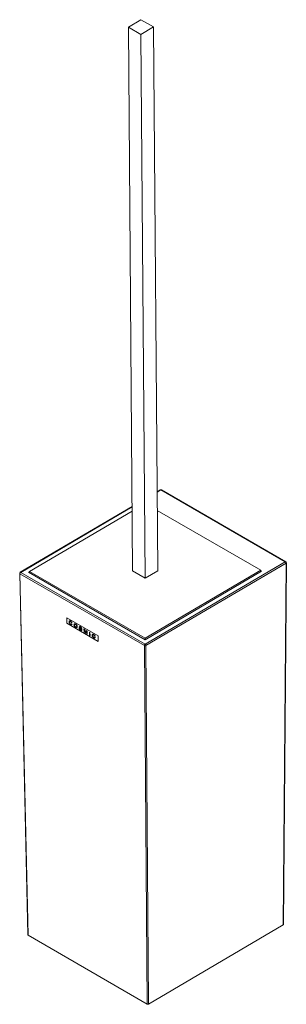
# Model space of a CAD drawing. Header units: millimetres. Extents: x -277 to 282, y -254 to 750.
# Tile 2 of 4: x 162 to 282, y -254 to 188. Entities that reach past the tile are written whole.
import ezdxf

# ---------------------------------------------------------------- set-up
doc = ezdxf.new("R2010")
doc.units = ezdxf.units.MM

msp = doc.modelspace()

# ---------------------------------------------------------------- linework, layer by layer
at = {"color": 7, "linetype": 'Continuous', "lineweight": 15}
for p, q in [((216.43, 187.94), (210.78, 184.62)), ((222.09, 184.67), (216.43, 187.94)), ((210.78, 184.62), (212.63, -59.27)), ((210.78, 184.62), (216.43, 181.35)), ((216.43, 181.35), (222.09, 184.67)), ((216.43, 181.35), (218.29, -62.53)), ((222.09, 184.67), (223.94, -59.21)), ((225.11, -22.94), (223.67, -23.78)), ((281.21, -55.21), (225.36, -22.97)), ((281.47, -55.18), (225.61, -22.94)), ((212.41, -30.4), (162.18, -59.9)), ((212.42, -32.42), (166.31, -59.5)), ((270.26, -58.98), (223.74, -32.12)), ((218.29, -92.17), (281.21, -55.21)), ((281.57, -55.82), (218.65, -92.78)), ((280.34, -218.02), (281.57, -55.82)), ((280.49, -217.81), (281.72, -55.62)), ((161.94, -60.34), (165.63, -222.51)), ((217.94, -92.79), (162.08, -60.54)), ((162.08, -60.54), (165.78, -222.71)), ((162.43, -59.93), (218.29, -92.17)), ((166.32, -59.7), (165.96, -59.91)), ((165.96, -59.91), (218.29, -90.11)), ((166.31, -59.5), (166.32, -60.11)), ((166.31, -59.5), (218.29, -89.5)), ((212.63, -59.27), (218.29, -62.53)), ((218.29, -89.5), (270.26, -58.98)), ((218.29, -62.53), (223.94, -59.21)), ((218.29, -90.11), (270.61, -59.38)), ((270.26, -58.98), (270.26, -59.59)), ((270.61, -59.38), (270.26, -59.18)), ((197.2, -88.44), (183.06, -80.27)), ((197.2, -88.44), (183.06, -80.27)), ((183.06, -80.27), (183.06, -80.27)), ((183.06, -80.27), (183.1, -82.78)), ((183.1, -82.78), (197.24, -90.94)), ((184.13, -82.13), (184.13, -82.13)), ((184.81, -81.96), (184.81, -81.96)), ((184.84, -83.29), (184.84, -83.29)), ((185.41, -82.56), (185.22, -82.49)), ((185.41, -82.56), (185.22, -82.49)), ((185.22, -82.49), (185.22, -82.49)), ((185.26, -83), (185.45, -83.16)), ((186.34, -83.44), (186.34, -83.44)), ((187.05, -83.26), (187.05, -83.26)), ((187.07, -84.58), (187.07, -84.58)), ((187.58, -84.14), (187.58, -84.14)), ((188.68, -84.99), (188.87, -85.1)), ((188.72, -84.45), (188.72, -84.45)), ((188.94, -84.89), (188.94, -84.89)), ((189.26, -84.53), (189.26, -84.53)), ((189.32, -85.88), (189.32, -85.88)), ((189.51, -85.37), (189.51, -85.37)), ((189.83, -85.12), (189.63, -85)), ((189.83, -85.12), (189.63, -85)), ((189.63, -85), (189.63, -85)), ((189.67, -85.66), (189.67, -85.66)), ((190.83, -85.29), (191.14, -85.47)), ((190.85, -86.74), (190.83, -85.29)), ((190.85, -86.74), (190.83, -85.29)), ((191.05, -86.86), (190.85, -86.74)), ((191.05, -86.86), (190.85, -86.74)), ((190.85, -86.74), (190.85, -86.74)), ((191.44, -87.08), (191.03, -85.63)), ((191.03, -85.63), (191.05, -86.86)), ((191.44, -87.08), (191.03, -85.63)), ((191.03, -85.63), (191.03, -85.63)), ((191.14, -85.47), (191.49, -86.68)), ((191.68, -87.22), (191.44, -87.08)), ((191.68, -87.22), (191.44, -87.08)), ((191.44, -87.08), (191.44, -87.08)), ((191.56, -86.93), (191.56, -86.93)), ((191.63, -86.74), (191.94, -85.93)), ((191.63, -86.74), (191.94, -85.93)), ((191.63, -86.74), (191.63, -86.74)), ((192.06, -86.22), (191.68, -87.22)), ((191.94, -85.93), (192.25, -86.11)), ((192.08, -87.45), (192.06, -86.22)), ((192.08, -87.45), (192.06, -86.22)), ((192.06, -86.22), (192.06, -86.22)), ((192.27, -87.56), (192.08, -87.45)), ((192.27, -87.56), (192.08, -87.45)), ((192.08, -87.45), (192.08, -87.45)), ((192.25, -86.11), (192.27, -87.56)), ((193.33, -86.73), (193.52, -86.84)), ((193.35, -88.18), (193.33, -86.73)), ((193.35, -88.18), (193.33, -86.73)), ((193.54, -88.3), (193.35, -88.18)), ((193.54, -88.3), (193.35, -88.18)), ((193.35, -88.18), (193.35, -88.18)), ((193.52, -86.84), (193.54, -88.3)), ((194.53, -88.13), (194.53, -88.13)), ((195.21, -87.96), (195.21, -87.96)), ((195.24, -89.29), (195.24, -89.29)), ((195.81, -88.56), (195.61, -88.49)), ((195.81, -88.56), (195.61, -88.49)), ((195.61, -88.49), (195.61, -88.49)), ((195.65, -89.01), (195.85, -89.17)), ((197.24, -90.94), (197.2, -88.44)), ((197.2, -88.44), (197.2, -88.44)), ((197.24, -90.94), (197.2, -88.44)), ((197.24, -90.94), (197.24, -90.94)), ((218.29, -89.5), (218.29, -90.11)), ((219.17, -253.53), (217.94, -92.79)), ((218.65, -92.78), (219.88, -253.53)), ((219.88, -253.53), (280.34, -218.02)), ((165.78, -222.71), (219.17, -253.53))]:
    msp.add_line(p, q, dxfattribs=at)
at = {"color": 8, "linetype": 'Continuous', "lineweight": 15}
for p, q in [((225.36, -22.97), (223.67, -23.96)), ((212.41, -30.57), (162.43, -59.93))]:
    msp.add_line(p, q, dxfattribs=at)
at = {"color": 7, "linetype": 'Continuous', "lineweight": 15}
for centre, radius, start, end in [((225.36, -23.37), 0.5, 60.0027, 120.4285), ((280.8, -55.86), 0.773, 2.8088, 57.4834), ((281.22, -55.62), 0.5, 359.5651, 60.0027), ((162.44, -60.33), 0.5, 120.4285, 181.3046), ((162.85, -60.57), 0.767, 122.8666, 177.9987), ((218.71, -92.81), 0.767, 122.8666, 177.9987), ((217.87, -92.82), 0.773, 2.809, 57.4834), ((218.29, -92.12), 0.752, 242.2295, 298.3453)]:
    msp.add_arc(centre, radius, start, end, dxfattribs=at)
at = {"color": 8, "linetype": 'Continuous', "lineweight": 15}
for centre, radius, start, end in [((225.21, -23.17), 0.25, 54.2256, 114.5108), ((225.51, -23.16), 0.248, 65.0914, 126.8856), ((281.36, -55.41), 0.248, 65.0914, 126.8856), ((281.46, -55.6), 0.253, 294.5099, 354.111), ((162.19, -60.31), 0.25, 186.5618, 245.8885), ((162.29, -60.13), 0.25, 54.2245, 114.5109)]:
    msp.add_arc(centre, radius, start, end, dxfattribs=at)
at = {"color": 7, "linetype": 'Continuous', "lineweight": 15}
for centre, ratio, start_param, end_param in [((279.99, -217.81), 0.58226, 5.493425, 6.274346), ((166.13, -222.5), 0.58226, 3.150432, 3.922553), ((219.52, -253.33), 0.582349, 3.922627, 5.493348)]:
    msp.add_ellipse(centre, major_axis=(0.5, 0.004), ratio=ratio, start_param=start_param, end_param=end_param, dxfattribs=at)
for points, knots in [([(184.13, -82.13), (184.14, -82.02), (184.15, -81.8), (184.34, -81.66), (184.58, -81.68), (184.74, -81.76), (184.82, -81.8)], [0, 0, 0, 0, 0.279746, 0.558433, 0.779037, 1, 1, 1, 1]), ([(184.13, -82.13), (184.14, -82.02), (184.16, -81.81), (184.29, -81.68), (184.38, -81.68), (184.39, -81.68)], [0, 0, 0, 0, 0.488375, 0.974872, 1, 1, 1, 1]), ([(184.84, -83.29), (184.74, -83.23), (184.53, -83.1), (184.28, -82.76), (184.15, -82.42), (184.14, -82.23), (184.13, -82.13)], [0, 0, 0, 0, 0.280717, 0.559116, 0.779399, 1, 1, 1, 1]), ([(184.84, -83.29), (184.74, -83.23), (184.53, -83.1), (184.28, -82.76), (184.15, -82.42), (184.14, -82.23), (184.13, -82.13)], [0, 0, 0, 0, 0.280717, 0.559116, 0.7794, 1, 1, 1, 1]), ([(184.81, -81.96), (184.74, -81.92), (184.59, -81.85), (184.41, -81.89), (184.33, -82.05), (184.33, -82.18), (184.32, -82.24)], [0, 0, 0, 0, 0.280409, 0.559057, 0.779112, 1, 1, 1, 1]), ([(184.32, -82.24), (184.33, -82.33), (184.34, -82.51), (184.46, -82.79), (184.64, -82.99), (184.76, -83.07), (184.82, -83.11)], [0, 0, 0, 0, 0.280796, 0.559012, 0.779249, 1, 1, 1, 1]), ([(184.81, -81.96), (184.74, -81.93), (184.59, -81.86), (184.44, -81.87), (184.41, -81.93), (184.41, -81.93)], [0, 0, 0, 0, 0.483474, 0.963915, 1, 1, 1, 1]), ([(185.22, -82.49), (185.2, -82.43), (185.15, -82.31), (185.01, -82.1), (184.89, -82.01), (184.81, -81.96)], [0, 0, 0, 0, 0.280974, 0.560798, 1, 1, 1, 1]), ([(185.22, -82.49), (185.2, -82.43), (185.15, -82.31), (185.01, -82.1), (184.89, -82.01), (184.81, -81.96)], [0, 0, 0, 0, 0.280974, 0.560798, 1, 1, 1, 1]), ([(184.82, -81.8), (184.89, -81.84), (185.03, -81.93), (185.21, -82.13), (185.34, -82.35), (185.39, -82.49), (185.41, -82.56)], [0, 0, 0, 0, 0.28038, 0.560007, 0.779957, 1, 1, 1, 1]), ([(184.82, -83.11), (184.87, -83.14), (184.99, -83.2), (185.12, -83.19), (185.22, -83.12), (185.24, -83.04), (185.26, -83)], [0, 0, 0, 0, 0.280294, 0.55977, 0.779679, 1, 1, 1, 1]), ([(185.45, -83.16), (185.43, -83.23), (185.37, -83.36), (185.16, -83.44), (184.96, -83.35), (184.84, -83.29)], [0, 0, 0, 0, 0.280653, 0.56088, 1, 1, 1, 1]), ([(185.35, -83.34), (185.3, -83.37), (185.16, -83.44), (184.96, -83.35), (184.84, -83.29)], [0, 0, 0, 0, 0.387919, 1, 1, 1, 1]), ([(185.12, -83.18), (185.12, -83.18), (185.16, -83.18), (185.22, -83.12), (185.24, -83.04), (185.26, -83)], [0, 0, 0, 0, 0.024276, 0.511682, 1, 1, 1, 1]), ([(186.34, -83.44), (186.35, -83.32), (186.37, -83.1), (186.57, -82.95), (186.81, -82.96), (186.97, -83.05), (187.05, -83.09)], [0, 0, 0, 0, 0.279843, 0.558539, 0.779011, 1, 1, 1, 1]), ([(186.34, -83.44), (186.35, -83.33), (186.37, -83.11), (186.51, -82.97), (186.6, -82.97), (186.61, -82.97)], [0, 0, 0, 0, 0.487717, 0.973434, 1, 1, 1, 1]), ([(187.07, -84.58), (186.97, -84.51), (186.77, -84.38), (186.53, -84.06), (186.38, -83.72), (186.36, -83.53), (186.34, -83.44)], [0, 0, 0, 0, 0.280385, 0.559882, 0.779928, 1, 1, 1, 1]), ([(187.07, -84.58), (186.97, -84.51), (186.77, -84.38), (186.53, -84.06), (186.38, -83.72), (186.36, -83.53), (186.34, -83.44)], [0, 0, 0, 0, 0.280384, 0.559882, 0.779928, 1, 1, 1, 1]), ([(187.05, -83.26), (186.98, -83.22), (186.82, -83.15), (186.63, -83.18), (186.55, -83.35), (186.54, -83.48), (186.54, -83.55)], [0, 0, 0, 0, 0.280191, 0.559307, 0.779092, 1, 1, 1, 1]), ([(186.54, -83.55), (186.55, -83.64), (186.57, -83.83), (186.72, -84.1), (186.89, -84.3), (187.01, -84.37), (187.07, -84.41)], [0, 0, 0, 0, 0.27977, 0.558648, 0.779154, 1, 1, 1, 1]), ([(187.05, -83.26), (186.98, -83.22), (186.83, -83.15), (186.66, -83.16), (186.63, -83.23), (186.62, -83.24)], [0, 0, 0, 0, 0.469366, 0.936932, 1, 1, 1, 1]), ([(187.05, -83.09), (187.15, -83.16), (187.36, -83.29), (187.61, -83.62), (187.75, -83.96), (187.77, -84.15), (187.78, -84.25)], [0, 0, 0, 0, 0.280342, 0.559703, 0.779677, 1, 1, 1, 1]), ([(187.58, -84.14), (187.58, -84.04), (187.56, -83.86), (187.42, -83.58), (187.24, -83.38), (187.12, -83.3), (187.05, -83.26)], [0, 0, 0, 0, 0.280057, 0.558717, 0.779194, 1, 1, 1, 1]), ([(187.58, -84.14), (187.58, -84.04), (187.56, -83.86), (187.42, -83.58), (187.24, -83.38), (187.12, -83.3), (187.05, -83.26)], [0, 0, 0, 0, 0.280069, 0.558718, 0.779194, 1, 1, 1, 1]), ([(187.07, -84.41), (187.15, -84.45), (187.3, -84.52), (187.48, -84.48), (187.58, -84.34), (187.58, -84.2), (187.58, -84.14)], [0, 0, 0, 0, 0.280199, 0.559449, 0.779337, 1, 1, 1, 1]), ([(187.78, -84.25), (187.77, -84.36), (187.75, -84.58), (187.55, -84.72), (187.31, -84.7), (187.15, -84.62), (187.07, -84.58)], [0, 0, 0, 0, 0.279562, 0.558374, 0.779065, 1, 1, 1, 1]), ([(187.68, -84.58), (187.63, -84.63), (187.54, -84.72), (187.31, -84.7), (187.15, -84.62), (187.07, -84.58)], [0, 0, 0, 0, 0.33321, 0.666421, 1, 1, 1, 1]), ([(187.41, -84.47), (187.44, -84.47), (187.51, -84.46), (187.57, -84.33), (187.58, -84.2), (187.58, -84.14)], [0, 0, 0, 0, 0.187182, 0.592865, 1, 1, 1, 1]), ([(189.32, -85.88), (189.24, -85.83), (189.08, -85.73), (188.86, -85.5), (188.71, -85.23), (188.69, -85.07), (188.68, -84.99)], [0, 0, 0, 0, 0.281185, 0.560763, 0.780407, 1, 1, 1, 1]), ([(189.32, -85.88), (189.24, -85.83), (189.08, -85.73), (188.86, -85.5), (188.71, -85.23), (188.69, -85.07), (188.68, -84.99)], [0, 0, 0, 0, 0.281186, 0.560764, 0.780418, 1, 1, 1, 1]), ([(188.72, -84.45), (188.72, -84.41), (188.73, -84.35), (188.78, -84.26), (188.95, -84.21), (189.13, -84.3), (189.25, -84.36)], [0, 0, 0, 0, 0.12541, 0.250962, 0.500321, 1, 1, 1, 1]), ([(188.72, -84.45), (188.72, -84.41), (188.73, -84.35), (188.77, -84.28), (188.82, -84.27), (188.85, -84.26)], [0, 0, 0, 0, 0.319525, 0.639411, 1, 1, 1, 1]), ([(188.94, -84.89), (188.88, -84.81), (188.79, -84.71), (188.73, -84.54), (188.72, -84.48), (188.72, -84.45)], [0, 0, 0, 0, 0.558003, 0.779025, 1, 1, 1, 1]), ([(188.94, -84.89), (188.88, -84.81), (188.79, -84.71), (188.73, -84.54), (188.72, -84.48), (188.72, -84.45)], [0, 0, 0, 0, 0.558003, 0.779025, 1, 1, 1, 1]), ([(188.87, -85.1), (188.89, -85.17), (188.91, -85.31), (189.08, -85.55), (189.23, -85.65), (189.31, -85.71)], [0, 0, 0, 0, 0.280236, 0.559455, 1, 1, 1, 1]), ([(189.26, -84.53), (189.18, -84.49), (189.07, -84.43), (188.96, -84.44), (188.92, -84.49), (188.92, -84.53), (188.91, -84.55)], [0, 0, 0, 0, 0.500386, 0.749925, 0.875075, 1, 1, 1, 1]), ([(188.91, -84.55), (188.92, -84.56), (188.92, -84.59), (188.94, -84.65), (188.96, -84.68), (188.98, -84.71)], [0, 0, 0, 0, 0.280411, 0.560612, 1, 1, 1, 1]), ([(189.26, -84.53), (189.19, -84.49), (189.08, -84.43), (188.97, -84.44), (188.94, -84.47), (188.94, -84.47)], [0, 0, 0, 0, 0.619277, 0.928106, 1, 1, 1, 1]), ([(189.51, -85.37), (189.44, -85.32), (189.34, -85.23), (189.19, -85.11), (189.06, -85), (188.98, -84.92), (188.94, -84.89)], [0, 0, 0, 0, 0.340008, 0.560089, 0.780142, 1, 1, 1, 1]), ([(189.51, -85.37), (189.44, -85.32), (189.34, -85.23), (189.19, -85.11), (189.06, -85), (188.98, -84.92), (188.94, -84.89)], [0, 0, 0, 0, 0.340008, 0.560089, 0.780142, 1, 1, 1, 1]), ([(188.98, -84.71), (189.05, -84.78), (189.16, -84.9), (189.33, -85.03), (189.47, -85.14), (189.57, -85.23), (189.61, -85.27)], [0, 0, 0, 0, 0.338891, 0.55932, 0.779714, 1, 1, 1, 1]), ([(189.25, -84.36), (189.38, -84.44), (189.57, -84.57), (189.75, -84.84), (189.81, -85), (189.82, -85.08), (189.83, -85.12)], [0, 0, 0, 0, 0.499464, 0.748869, 0.874428, 1, 1, 1, 1]), ([(189.63, -85), (189.62, -84.97), (189.61, -84.89), (189.55, -84.78), (189.43, -84.64), (189.33, -84.57), (189.26, -84.53)], [0, 0, 0, 0, 0.186796, 0.373165, 0.559983, 1, 1, 1, 1]), ([(189.63, -85), (189.62, -84.97), (189.61, -84.89), (189.55, -84.78), (189.43, -84.64), (189.33, -84.57), (189.26, -84.53)], [0, 0, 0, 0, 0.186796, 0.373165, 0.559983, 1, 1, 1, 1]), ([(189.31, -85.71), (189.39, -85.75), (189.51, -85.81), (189.63, -85.78), (189.67, -85.73), (189.67, -85.68), (189.67, -85.66)], [0, 0, 0, 0, 0.499715, 0.749247, 0.874768, 1, 1, 1, 1]), ([(189.87, -85.77), (189.87, -85.8), (189.86, -85.87), (189.81, -85.96), (189.64, -86.03), (189.45, -85.94), (189.32, -85.88)], [0, 0, 0, 0, 0.125513, 0.251155, 0.500963, 1, 1, 1, 1]), ([(189.81, -85.94), (189.77, -85.96), (189.64, -86.04), (189.45, -85.94), (189.32, -85.88)], [0, 0, 0, 0, 0.315806, 1, 1, 1, 1]), ([(189.67, -85.66), (189.67, -85.63), (189.66, -85.58), (189.6, -85.46), (189.54, -85.41), (189.51, -85.37)], [0, 0, 0, 0, 0.279701, 0.558861, 1, 1, 1, 1]), ([(189.67, -85.66), (189.67, -85.63), (189.66, -85.58), (189.6, -85.46), (189.54, -85.41), (189.51, -85.37)], [0, 0, 0, 0, 0.279669, 0.558867, 1, 1, 1, 1]), ([(189.59, -85.78), (189.61, -85.77), (189.64, -85.77), (189.67, -85.73), (189.67, -85.68), (189.67, -85.66)], [0, 0, 0, 0, 0.312647, 0.656689, 1, 1, 1, 1]), ([(189.61, -85.27), (189.65, -85.31), (189.72, -85.39), (189.81, -85.52), (189.86, -85.65), (189.87, -85.73), (189.87, -85.77)], [0, 0, 0, 0, 0.280552, 0.560192, 0.780044, 1, 1, 1, 1]), ([(191.49, -86.68), (191.5, -86.73), (191.53, -86.81), (191.55, -86.9), (191.56, -86.93)], [0, 0, 0, 0, 0.560025, 1, 1, 1, 1]), ([(191.56, -86.93), (191.57, -86.9), (191.59, -86.83), (191.62, -86.77), (191.63, -86.74)], [0, 0, 0, 0, 0.560002, 1, 1, 1, 1]), ([(191.56, -86.93), (191.57, -86.9), (191.59, -86.83), (191.62, -86.77), (191.63, -86.74)], [0, 0, 0, 0, 0.560003, 1, 1, 1, 1]), ([(194.53, -88.13), (194.53, -88.02), (194.55, -87.8), (194.74, -87.66), (194.98, -87.68), (195.14, -87.76), (195.22, -87.8)], [0, 0, 0, 0, 0.279745, 0.558426, 0.779047, 1, 1, 1, 1]), ([(194.53, -88.13), (194.54, -88.03), (194.55, -87.81), (194.69, -87.68), (194.78, -87.69), (194.78, -87.69)], [0, 0, 0, 0, 0.488373, 0.974856, 1, 1, 1, 1]), ([(195.24, -89.29), (195.14, -89.23), (194.93, -89.1), (194.68, -88.76), (194.55, -88.42), (194.53, -88.23), (194.53, -88.13)], [0, 0, 0, 0, 0.280714, 0.559125, 0.779402, 1, 1, 1, 1]), ([(195.24, -89.29), (195.14, -89.23), (194.93, -89.1), (194.68, -88.76), (194.55, -88.42), (194.53, -88.23), (194.53, -88.13)], [0, 0, 0, 0, 0.280714, 0.559125, 0.779402, 1, 1, 1, 1]), ([(195.21, -87.96), (195.14, -87.93), (194.99, -87.85), (194.81, -87.89), (194.73, -88.05), (194.73, -88.18), (194.72, -88.24)], [0, 0, 0, 0, 0.280417, 0.55906, 0.779117, 1, 1, 1, 1]), ([(194.72, -88.24), (194.73, -88.33), (194.74, -88.51), (194.86, -88.79), (195.04, -89), (195.16, -89.08), (195.22, -89.12)], [0, 0, 0, 0, 0.280794, 0.559015, 0.77925, 1, 1, 1, 1]), ([(195.21, -87.96), (195.14, -87.93), (194.99, -87.86), (194.84, -87.87), (194.81, -87.93), (194.81, -87.94)], [0, 0, 0, 0, 0.483485, 0.963916, 1, 1, 1, 1]), ([(195.61, -88.49), (195.59, -88.43), (195.55, -88.31), (195.41, -88.1), (195.29, -88.02), (195.21, -87.96)], [0, 0, 0, 0, 0.280961, 0.560808, 1, 1, 1, 1]), ([(195.61, -88.49), (195.59, -88.43), (195.55, -88.31), (195.41, -88.1), (195.29, -88.02), (195.21, -87.96)], [0, 0, 0, 0, 0.280961, 0.560808, 1, 1, 1, 1]), ([(195.22, -87.8), (195.29, -87.85), (195.42, -87.94), (195.61, -88.13), (195.74, -88.35), (195.79, -88.49), (195.81, -88.56)], [0, 0, 0, 0, 0.280377, 0.560015, 0.779952, 1, 1, 1, 1]), ([(195.22, -89.12), (195.27, -89.14), (195.38, -89.2), (195.52, -89.2), (195.62, -89.12), (195.64, -89.05), (195.65, -89.01)], [0, 0, 0, 0, 0.280274, 0.559762, 0.779682, 1, 1, 1, 1]), ([(195.85, -89.17), (195.82, -89.23), (195.77, -89.36), (195.55, -89.44), (195.36, -89.35), (195.24, -89.29)], [0, 0, 0, 0, 0.280649, 0.560889, 1, 1, 1, 1]), ([(195.75, -89.34), (195.7, -89.37), (195.56, -89.45), (195.36, -89.35), (195.24, -89.29)], [0, 0, 0, 0, 0.387917, 1, 1, 1, 1]), ([(195.52, -89.18), (195.52, -89.18), (195.56, -89.18), (195.61, -89.12), (195.64, -89.04), (195.65, -89.01)], [0, 0, 0, 0, 0.024241, 0.511678, 1, 1, 1, 1])]:
    msp.add_open_spline(points, degree=3, knots=knots, dxfattribs=at)

doc.saveas('drawing.dxf')
